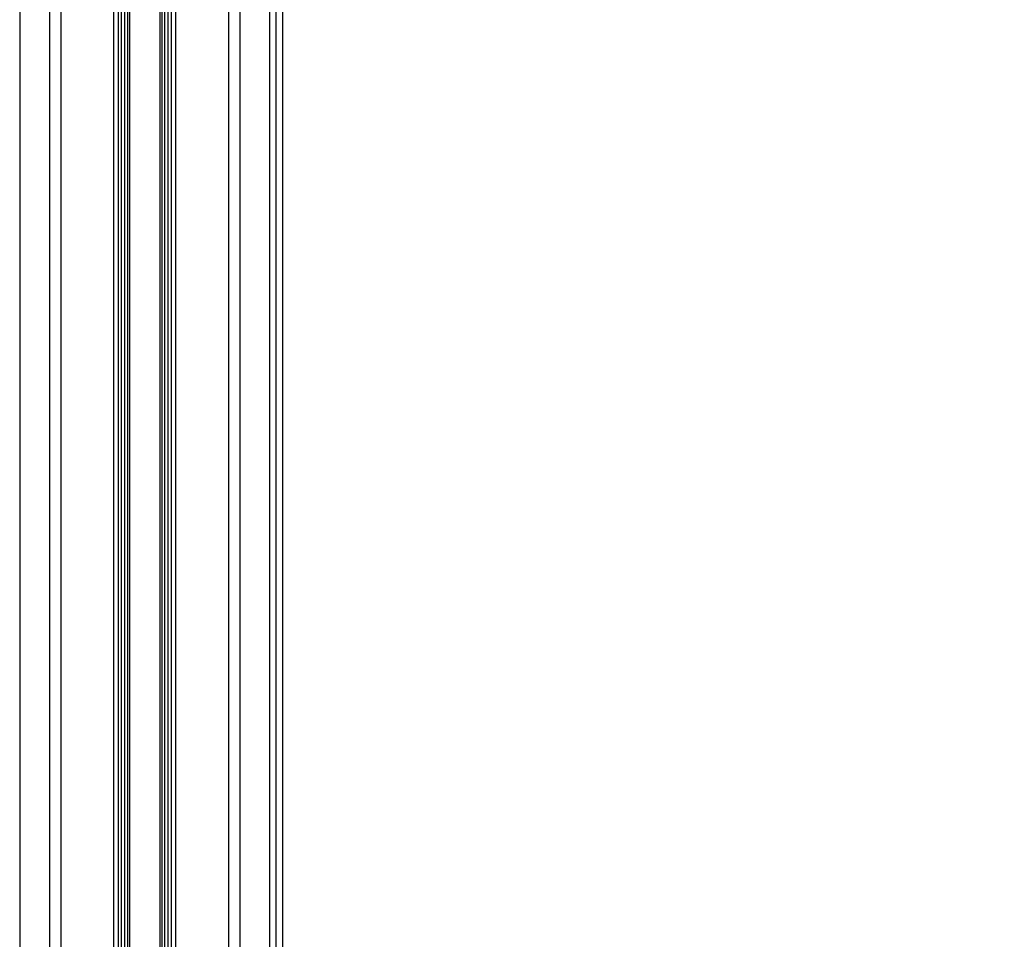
# Model space of a CAD drawing. Header units: millimetres. Extents: x 20 to 26059, y 28 to 17777.
# Tile 26 of 90: x 8981 to 9904, y 5046 to 5908. Entities that reach past the tile are written whole.
import ezdxf

# ---------------------------------------------------------------- set-up
doc = ezdxf.new("R2010")
doc.units = ezdxf.units.MM
doc.header["$LTSCALE"] = 2
doc.layers.add('COMPONENT_GEOMETRY', color=7, linetype='Continuous')
doc.styles.add('SLDTEXTSTYLE0', font='TXT', dxfattribs={"width": 0.75})
doc.dimstyles.new('SLDDIMSTYLE0', dxfattribs={"dimtxt": 150, "dimasz": 6.604, "dimexe": 0, "dimexo": 0.0625, "dimgap": 37.5, "dimtad": 0, "dimtih": 1, "dimtoh": 1, "dimdec": 0, "dimrnd": 1e-09, "dimzin": 12, "dimdsep": 46, "dimtxsty": 'SLDTEXTSTYLE0', "dimsah": 1, "dimcen": 0.09, "dimadec": 0, "dimazin": 3, "dimtfac": 1, "dimtdec": 0, "dimtofl": 0, "dimtmove": 0, "dimatfit": 3, "dimfxl": 1, "dimfrac": 2, "dimtolj": 1, "dimtzin": 12, "dimarcsym": 0})

# ---------------------------------------------------------------- blocks, each defined once
blk = doc.blocks.new('_D_3')
at = {"layer": 'COMPONENT_GEOMETRY', "color": 7}
for p, q in [((14297, 6769.33), (14297, 4771.84)), ((13996.9, 4741.37), (13951.19, 4741.37)), ((13951.19, 4741.37), (13951.19, 4503.25)), ((14597.1, 4741.37), (14642.81, 4741.37)), ((14642.81, 4741.37), (14642.81, 4503.25)), ((13951.19, 4503.25), (13996.9, 4503.25)), ((14642.81, 4503.25), (14597.1, 4503.25)), ((14297, 2281.33), (14297, 4278.82)), ((9296, 2281.33), (14303.35, 2281.33))]:
    blk.add_line(p, q, dxfattribs=at)
for points in [[(14297, 6769.33), (14295.98, 6762.73), (14298.02, 6762.73)], [(14297, 2281.33), (14298.02, 2287.93), (14295.98, 2287.93)]]:
    blk.add_solid(points, dxfattribs=at)
at = {"layer": 'COMPONENT_GEOMETRY', "color": 7, "char_height": 150, "attachment_point": 1, "style": 'SLDTEXTSTYLE0'}
for s, insert in [('7\'4.35"', (13996.9, 4696.61)), ('2244mm', (13887.83, 4472.18))]:
    blk.add_mtext(s, dxfattribs=dict(at, insert=insert))

msp = doc.modelspace()

# ---------------------------------------------------------------- linework, layer by layer
at = {"color": 8, "linetype": 'Continuous', "lineweight": 25}
for p, q in [((8981.17, 8102.33), (8981.17, 2354.33)), ((9009.42, 2354.33), (9009.42, 8102.33)), ((9019.62, 8102.33), (9019.62, 2354.33)), ((9069.53, 2354.33), (9069.53, 8102.33)), ((9127.39, 8102.33), (9127.39, 2354.33)), ((9177.3, 2354.33), (9177.3, 8102.33)), ((9187.5, 8102.33), (9187.5, 2354.33)), ((9215.75, 2354.33), (9215.75, 8102.33)), ((9221.21, 8102.33), (9221.21, 2354.33)), ((9076.75, 2354.33), (9076.75, 6672.22)), ((9079.57, 6672.22), (9079.57, 2354.33)), ((9082.57, 2354.33), (9082.57, 6672.11)), ((9083.99, 6672.09), (9083.99, 2354.33)), ((9112.93, 2354.33), (9112.93, 6672.09)), ((9114.35, 6672.11), (9114.35, 2354.33)), ((9117.35, 2354.33), (9117.35, 6672.22)), ((9120.17, 6672.22), (9120.17, 2354.33)), ((9228.01, 2354.33), (9228.01, 6573.93))]:
    msp.add_line(p, q, dxfattribs=at)
at = {"color": 7, "linetype": 'Continuous', "lineweight": 25}
for p, q in [((9073.82, 2354.33), (9073.82, 8102.33)), ((9123.1, 8102.33), (9123.1, 2354.33)), ((9228.02, 2354.33), (9228.02, 6573.92))]:
    msp.add_line(p, q, dxfattribs=at)

# ---------------------------------------------------------------- dimensions: what is measured, and where the dimension line sits
at = {"layer": 'COMPONENT_GEOMETRY', "color": 7}
dim = msp.add_linear_dim(base=(14297, 2281.33), p1=(15999.75, 6769.33), p2=(9293.46, 2281.33), angle=90, dimstyle='SLDDIMSTYLE0', dxfattribs=at)
dim.commit()
dim.dimension.update_dxf_attribs({"geometry": '_D_3', "text_midpoint": (14297, 4525.33), "dimtype": 160})

doc.saveas('drawing.dxf')
